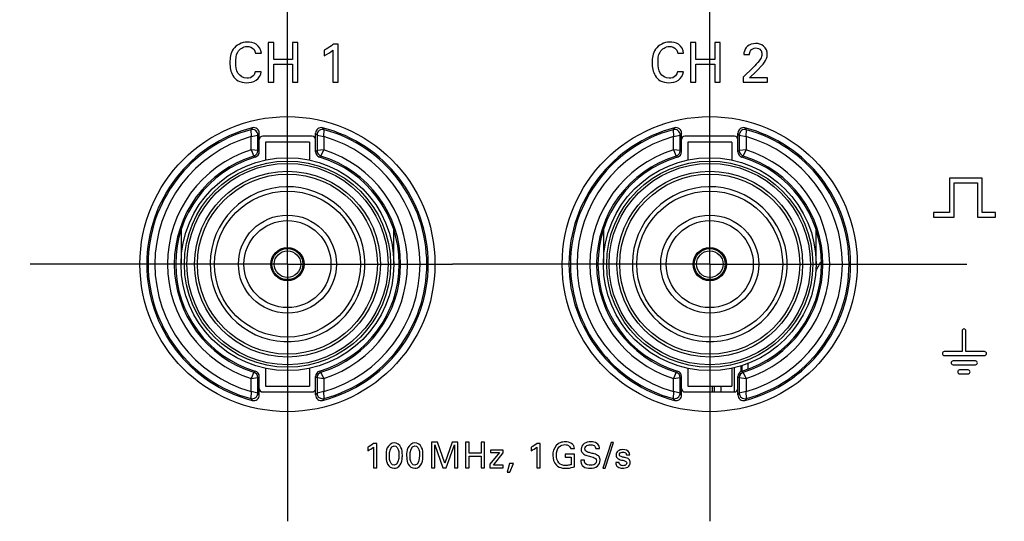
# Model space of a CAD drawing. Header units: inches. Extents: x 0 to 34, y 0 to 22.
# Tile 29 of 125: x 10.704 to 12.016, y 6.078 to 6.746. Entities that reach past the tile are written whole.
import ezdxf

# ---------------------------------------------------------------- set-up
doc = ezdxf.new("R2010")
doc.units = ezdxf.units.IN
doc.header["$LTSCALE"] = 1.87
doc.header["$MEASUREMENT"] = 0
doc.linetypes.add('CENTER', pattern=[0.6, 0.375, -0.075, 0.075, -0.075])
doc.layers.get('0').update_dxf_attribs({"linetype": 'CONTINUOUS'})
for name, color, linetype in [('02___PRT_ALL_AXES', 7, 'CONTINUOUS'), ('DIMENSIONS', 7, 'CONTINUOUS'), ('SURFACES', 7, 'CONTINUOUS')]:
    doc.layers.add(name, color=color, linetype=linetype)
doc.styles.get("Standard").update_dxf_attribs({"font": 'txt', "width": 0.8})
doc.dimstyles.new('DIMSTYLE_2', dxfattribs={"dimtxt": 0.125, "dimasz": 0.18, "dimexe": 0.125, "dimexo": 0.0625, "dimgap": 0.09, "dimtad": 0, "dimtih": 1, "dimtoh": 1, "dimdec": 3, "dimlfac": 1.333333, "dimzin": 4, "dimdsep": 46, "dimtxsty": 'STANDARD', "dimblk": '_FILLED', "dimblk1": '_FILLED', "dimblk2": '_FILLED', "dimcen": 0.09, "dimadec": 0, "dimazin": 0, "dimtp": 0.001, "dimtm": 0.001, "dimtfac": 1, "dimtdec": 3, "dimtofl": 0, "dimtmove": 0, "dimatfit": 3, "dimldrblk": '_FILLED', "dimfxl": 1, "dimtolj": 1, "dimtzin": 4, "dimarcsym": 0})

# ---------------------------------------------------------------- blocks, each defined once
blk = doc.blocks.new('*D15')
at = {"layer": 'DIMENSIONS', "color": 2, "linetype": 'CONTINUOUS'}
blk.add_line((12.1687, 6.6965), (12.1687, 9.748), dxfattribs=at)
at = {"layer": 'DIMENSIONS', "color": 2, "linetype": 'CONTINUOUS', "insert": (12.1062, 9.8105), "char_height": 0.125, "width": 1.425, "attachment_point": 1, "rotation": 90, "line_spacing_factor": 0.9}
blk.add_mtext('7.620{\\Ftxt.shx;\\W1.000000;\\H0.125000; }[193.55]', dxfattribs=at)
blk = doc.blocks.new('_FILLED')
at = {"color": 0, "linetype": 'BYBLOCK'}
blk.add_solid([(0, 0), (-1, 0.1736), (-1, -0.1736)], dxfattribs=at)

msp = doc.modelspace()

# ---------------------------------------------------------------- linework, layer by layer
at = {"color": 7, "linetype": 'CONTINUOUS'}
for p, q in [((11.04262, 6.716), (11.03533, 6.716)), ((11.03533, 6.716), (11.03533, 6.66332)), ((11.04262, 6.69339), (11.04262, 6.716)), ((11.07494, 6.716), (11.06764, 6.716)), ((11.06764, 6.716), (11.06764, 6.69339)), ((11.07494, 6.66332), (11.07494, 6.716)), ((11.60512, 6.716), (11.59783, 6.716)), ((11.59783, 6.716), (11.59783, 6.66332)), ((11.60512, 6.69339), (11.60512, 6.716)), ((11.63744, 6.716), (11.63014, 6.716)), ((11.63014, 6.716), (11.63014, 6.69339)), ((11.63744, 6.66332), (11.63744, 6.716)), ((11.10985, 6.70586), (11.10985, 6.69856)), ((11.12159, 6.70586), (11.12159, 6.66332)), ((11.1286, 6.71381), (11.12211, 6.71381)), ((11.1286, 6.66332), (11.1286, 6.71381)), ((11.01843, 6.70178), (11.02623, 6.70178)), ((11.06764, 6.69339), (11.04262, 6.69339)), ((11.58093, 6.70178), (11.58873, 6.70178)), ((11.63014, 6.69339), (11.60512, 6.69339)), ((11.66892, 6.70002), (11.67658, 6.70002)), ((11.02609, 6.67719), (11.01806, 6.67719)), ((11.04262, 6.68711), (11.06764, 6.68711)), ((11.04262, 6.66332), (11.04262, 6.68711)), ((11.06764, 6.68711), (11.06764, 6.66332)), ((11.58859, 6.67719), (11.58056, 6.67719)), ((11.60512, 6.68711), (11.63014, 6.68711)), ((11.60512, 6.66332), (11.60512, 6.68711)), ((11.63014, 6.68711), (11.63014, 6.66332)), ((11.68139, 6.68295), (11.66819, 6.66997)), ((11.67629, 6.66909), (11.68512, 6.67747)), ((11.68512, 6.67747), (11.69446, 6.6874)), ((11.03533, 6.66332), (11.04262, 6.66332)), ((11.06764, 6.66332), (11.07494, 6.66332)), ((11.12159, 6.66332), (11.1286, 6.66332)), ((11.59783, 6.66332), (11.60512, 6.66332)), ((11.63014, 6.66332), (11.63744, 6.66332)), ((11.66819, 6.66997), (11.66819, 6.66332)), ((11.66819, 6.66332), (11.70028, 6.66332)), ((11.70028, 6.66909), (11.67629, 6.66909)), ((11.70028, 6.66332), (11.70028, 6.66909)), ((11.01211, 6.60002), (11.01259, 6.59081)), ((11.10938, 6.59081), (11.10986, 6.60002)), ((11.57461, 6.60002), (11.57509, 6.59081)), ((11.67188, 6.59081), (11.67236, 6.60002)), ((11.01259, 6.59081), (11.02159, 6.59278)), ((11.01259, 6.57324), (11.01259, 6.5908)), ((11.02159, 6.57213), (11.02159, 6.59278)), ((11.02349, 6.57072), (11.02349, 6.59525)), ((11.09399, 6.59121), (11.02798, 6.59121)), ((11.09849, 6.57072), (11.09849, 6.59525)), ((11.10038, 6.59278), (11.10038, 6.57213)), ((11.10038, 6.59278), (11.10938, 6.59081)), ((11.10938, 6.59082), (11.10938, 6.57323)), ((11.57509, 6.59081), (11.58409, 6.59278)), ((11.57509, 6.57324), (11.57509, 6.5908)), ((11.58409, 6.57213), (11.58409, 6.59278)), ((11.58599, 6.57072), (11.58599, 6.59525)), ((11.65649, 6.59121), (11.59048, 6.59121)), ((11.66099, 6.57072), (11.66099, 6.59525)), ((11.66288, 6.59278), (11.66288, 6.57213)), ((11.66288, 6.59278), (11.67188, 6.59081)), ((11.67188, 6.59082), (11.67188, 6.57323)), ((11.02159, 6.57213), (11.01259, 6.57323)), ((11.01259, 6.57323), (11.01631, 6.56496)), ((11.09022, 6.58336), (11.03175, 6.58336)), ((11.03175, 6.58336), (11.03175, 6.55965)), ((11.09022, 6.58336), (11.09022, 6.55965)), ((11.10938, 6.57323), (11.10038, 6.57213)), ((11.10566, 6.56496), (11.10938, 6.57323)), ((11.58409, 6.57213), (11.57509, 6.57323)), ((11.57509, 6.57323), (11.57881, 6.56496)), ((11.65272, 6.58336), (11.59425, 6.58336)), ((11.59425, 6.58336), (11.59425, 6.55965)), ((11.65272, 6.58336), (11.65272, 6.55965)), ((11.67188, 6.57323), (11.66288, 6.57213)), ((11.66816, 6.56496), (11.67188, 6.57323)), ((11.98642, 6.5354), (11.94267, 6.5354)), ((11.94267, 6.5354), (11.94267, 6.48961)), ((11.98642, 6.48961), (11.98642, 6.5354)), ((11.94892, 6.52916), (11.98017, 6.52916)), ((11.94892, 6.48336), (11.94892, 6.52916)), ((11.98017, 6.52916), (11.98017, 6.48336)), ((11.94267, 6.48961), (11.9213, 6.48961)), ((11.9213, 6.48961), (11.9213, 6.48336)), ((11.9213, 6.48336), (11.94892, 6.48336)), ((11.98017, 6.48336), (12.00429, 6.48336)), ((12.00429, 6.48961), (11.98642, 6.48961)), ((12.00429, 6.48336), (12.00429, 6.48961)), ((10.91925, 6.46624), (10.91925, 6.42096)), ((11.20272, 6.42096), (11.20272, 6.46624)), ((11.48175, 6.46624), (11.48175, 6.42096)), ((11.76522, 6.42096), (11.76522, 6.46624)), ((11.95953, 6.33208), (11.95953, 6.30442)), ((11.96474, 6.30442), (11.96474, 6.33208)), ((11.95953, 6.30442), (11.93589, 6.30442)), ((11.93589, 6.29921), (11.9896, 6.29921)), ((11.9896, 6.30442), (11.96474, 6.30442)), ((11.03175, 6.28228), (11.03175, 6.25856)), ((11.09022, 6.28228), (11.09022, 6.25856)), ((11.59425, 6.28228), (11.59425, 6.25856)), ((11.65272, 6.28228), (11.65272, 6.25856)), ((11.65666, 6.25071), (11.65666, 6.28318)), ((11.66552, 6.27808), (11.66552, 6.28563)), ((11.66679, 6.27838), (11.66679, 6.28606)), ((11.6743, 6.2887), (11.6743, 6.28109)), ((11.97731, 6.29211), (11.94753, 6.29211)), ((11.94753, 6.2869), (11.97731, 6.2869)), ((11.01631, 6.27696), (11.01259, 6.2687)), ((11.01259, 6.2687), (11.02159, 6.2698)), ((11.02159, 6.24914), (11.02159, 6.2698)), ((11.02349, 6.24668), (11.02349, 6.27121)), ((11.09849, 6.24668), (11.09849, 6.27121)), ((11.10038, 6.2698), (11.10038, 6.24914)), ((11.10038, 6.2698), (11.10938, 6.2687)), ((11.10938, 6.2687), (11.10566, 6.27696)), ((11.57881, 6.27696), (11.57509, 6.2687)), ((11.57509, 6.2687), (11.58409, 6.2698)), ((11.58409, 6.24914), (11.58409, 6.2698)), ((11.58599, 6.24668), (11.58599, 6.27121)), ((11.66099, 6.24668), (11.66099, 6.27121)), ((11.66288, 6.2698), (11.66288, 6.24914)), ((11.66288, 6.2698), (11.67188, 6.2687)), ((11.67188, 6.2687), (11.66816, 6.27696)), ((11.96755, 6.28), (11.95632, 6.28)), ((11.95632, 6.27479), (11.96755, 6.27479)), ((11.01259, 6.25111), (11.01259, 6.2687)), ((11.03175, 6.25856), (11.09022, 6.25856)), ((11.10938, 6.2687), (11.10938, 6.25113)), ((11.57509, 6.25111), (11.57509, 6.2687)), ((11.59425, 6.25856), (11.65272, 6.25856)), ((11.62705, 6.25071), (11.62705, 6.25856)), ((11.62922, 6.25856), (11.62922, 6.25071)), ((11.63808, 6.25856), (11.63808, 6.25071)), ((11.67188, 6.2687), (11.67188, 6.25113)), ((11.01259, 6.25112), (11.01211, 6.24191)), ((11.02159, 6.24914), (11.01259, 6.25112)), ((11.02798, 6.25071), (11.09399, 6.25071)), ((11.10938, 6.25112), (11.10038, 6.24914)), ((11.10986, 6.24191), (11.10938, 6.25112)), ((11.57509, 6.25112), (11.57461, 6.24191)), ((11.58409, 6.24914), (11.57509, 6.25112)), ((11.59048, 6.25071), (11.65649, 6.25071)), ((11.67188, 6.25112), (11.66288, 6.24914)), ((11.67236, 6.24191), (11.67188, 6.25112)), ((11.17994, 6.18226), (11.17577, 6.18226)), ((11.17994, 6.14982), (11.17994, 6.18226)), ((11.26094, 6.18367), (11.25264, 6.18367)), ((11.25264, 6.18367), (11.25264, 6.14982)), ((11.25719, 6.18011), (11.26788, 6.14982)), ((11.25719, 6.14982), (11.25719, 6.18011)), ((11.2705, 6.15577), (11.26094, 6.18367)), ((11.28031, 6.18367), (11.2705, 6.15577)), ((11.27234, 6.14982), (11.28344, 6.18029)), ((11.28804, 6.18367), (11.28031, 6.18367)), ((11.28344, 6.18029), (11.28344, 6.14982)), ((11.28804, 6.14982), (11.28804, 6.18367)), ((11.30289, 6.18367), (11.2982, 6.18367)), ((11.2982, 6.18367), (11.2982, 6.14982)), ((11.30289, 6.16913), (11.30289, 6.18367)), ((11.32367, 6.18367), (11.31898, 6.18367)), ((11.31898, 6.18367), (11.31898, 6.16913)), ((11.32367, 6.14982), (11.32367, 6.18367)), ((11.39763, 6.18226), (11.39346, 6.18226)), ((11.39763, 6.14982), (11.39763, 6.18226)), ((11.49227, 6.18325), (11.48129, 6.14907)), ((11.48439, 6.14907), (11.49532, 6.18325)), ((11.49532, 6.18325), (11.49227, 6.18325)), ((11.16789, 6.17715), (11.16789, 6.17247)), ((11.17544, 6.17715), (11.17544, 6.14982)), ((11.31898, 6.16913), (11.30289, 6.16913)), ((11.30289, 6.1651), (11.31898, 6.1651)), ((11.30289, 6.14982), (11.30289, 6.1651)), ((11.31898, 6.1651), (11.31898, 6.14982)), ((11.3433, 6.17002), (11.33074, 6.15436)), ((11.34831, 6.17336), (11.33139, 6.17336)), ((11.33139, 6.17336), (11.33139, 6.17002)), ((11.33139, 6.17002), (11.3433, 6.17002)), ((11.33532, 6.15324), (11.34831, 6.1696)), ((11.34831, 6.1696), (11.34831, 6.17336)), ((11.38558, 6.17715), (11.38558, 6.17247)), ((11.39312, 6.17715), (11.39312, 6.14982)), ((11.44348, 6.16782), (11.43105, 6.16782)), ((11.43105, 6.16782), (11.43105, 6.16393)), ((11.43823, 6.17523), (11.44334, 6.17523)), ((11.44348, 6.15113), (11.44348, 6.16782)), ((11.47174, 6.17523), (11.47662, 6.17523)), ((11.51243, 6.16683), (11.51692, 6.16683)), ((11.33074, 6.15436), (11.33074, 6.14982)), ((11.34831, 6.15324), (11.33532, 6.15324)), ((11.34831, 6.14982), (11.34831, 6.15324)), ((11.35684, 6.15544), (11.35384, 6.14391)), ((11.36228, 6.15544), (11.35684, 6.15544)), ((11.35703, 6.14391), (11.36228, 6.15544)), ((11.43105, 6.16393), (11.43879, 6.16393)), ((11.43879, 6.16393), (11.43879, 6.15389)), ((11.45655, 6.15971), (11.45167, 6.15971)), ((11.50281, 6.1568), (11.49817, 6.1568)), ((11.17544, 6.14982), (11.17994, 6.14982)), ((11.25264, 6.14982), (11.25719, 6.14982)), ((11.26788, 6.14982), (11.27234, 6.14982)), ((11.28344, 6.14982), (11.28804, 6.14982)), ((11.2982, 6.14982), (11.30289, 6.14982)), ((11.31898, 6.14982), (11.32367, 6.14982)), ((11.33074, 6.14982), (11.34831, 6.14982)), ((11.35384, 6.14391), (11.35703, 6.14391)), ((11.39312, 6.14982), (11.39763, 6.14982)), ((11.48129, 6.14907), (11.48439, 6.14907))]:
    msp.add_line(p, q, dxfattribs=at)
for centre, radius in [((11.06099, 6.42096), 0.14173), ((11.06099, 6.42096), 0.1373), ((11.62349, 6.42096), 0.14173), ((11.62349, 6.42096), 0.1373), ((11.06099, 6.42096), 0.13406), ((11.06099, 6.42096), 0.12372), ((11.62349, 6.42096), 0.13406), ((11.62349, 6.42096), 0.12372), ((11.06099, 6.42096), 0.11988), ((11.62349, 6.42096), 0.11988), ((11.06099, 6.42096), 0.02067), ((11.62349, 6.42096), 0.02067), ((11.06099, 6.42096), 0.01772), ((11.62349, 6.42096), 0.01772)]:
    msp.add_circle(centre, radius, dxfattribs=at)
for centre, radius, start, end in [((11.06099, 6.42096), 0.1875, 104.47725, 255.52275), ((11.06099, 6.42096), 0.1856, 105.26628, 254.73372), ((11.38124, 6.3064), 0.47167, 141.11163, 141.49952), ((11.01409, 6.59278), 0.0075, 0.01683, 105.24944), ((11.01599, 6.59525), 0.0075, 0.00081, 104.47636), ((11.10598, 6.59525), 0.0075, 75.5239, 179.99895), ((11.10788, 6.59278), 0.0075, 74.75056, 179.98316), ((10.74067, 6.30635), 0.47174, 38.50052, 38.88835), ((11.06099, 6.42096), 0.1875, 284.47725, 75.52275), ((11.06099, 6.42096), 0.1856, 285.26628, 74.73372), ((11.62349, 6.42096), 0.1875, 104.47725, 255.52275), ((11.62349, 6.42096), 0.1856, 105.26628, 254.73372), ((11.94374, 6.3064), 0.47167, 141.11163, 141.49952), ((11.57659, 6.59278), 0.0075, 0.01683, 105.24944), ((11.57849, 6.59525), 0.0075, 0.00081, 104.47636), ((11.66848, 6.59525), 0.0075, 75.5239, 179.99895), ((11.67038, 6.59278), 0.0075, 74.75056, 179.98316), ((11.30317, 6.30635), 0.47174, 38.50052, 38.88835), ((11.62349, 6.42096), 0.1875, 284.47725, 75.52275), ((11.62349, 6.42096), 0.1856, 285.26628, 74.73372), ((11.06099, 6.42096), 0.1766, 105.90509, 254.0965), ((11.38012, 6.31899), 0.45112, 142.23783, 142.6329), ((10.74186, 6.319), 0.45111, 37.36709, 37.76218), ((11.06099, 6.42096), 0.1766, 285.90509, 74.0965), ((11.62349, 6.42096), 0.1766, 105.90509, 254.0965), ((11.94262, 6.31899), 0.45112, 142.23783, 142.6329), ((11.30436, 6.319), 0.45111, 37.36709, 37.76218), ((11.62349, 6.42096), 0.1766, 285.90509, 74.0965), ((11.06099, 6.42096), 0.15977, 107.63147, 252.36769), ((11.01409, 6.57213), 0.0075, 287.25216, 359.98339), ((11.01599, 6.57072), 0.0075, 286.77074, 359.95088), ((10.7079, 6.14637), 0.52884, 53.36254, 53.61817), ((11.41407, 6.14637), 0.52884, 126.38184, 126.63746), ((11.10598, 6.57072), 0.0075, 179.99497, 253.28073), ((11.10788, 6.57213), 0.0075, 180.01661, 252.74784), ((11.06099, 6.42096), 0.15977, 287.63223, 72.36809), ((11.62349, 6.42096), 0.15977, 107.63147, 252.36769), ((11.57659, 6.57213), 0.0075, 287.25216, 359.98339), ((11.57849, 6.57072), 0.0075, 286.77074, 359.95088), ((11.2704, 6.14637), 0.52884, 53.36254, 53.61817), ((11.97657, 6.14637), 0.52884, 126.38184, 126.63746), ((11.66848, 6.57072), 0.0075, 179.99497, 253.28073), ((11.67038, 6.57213), 0.0075, 180.01661, 252.74784), ((11.62349, 6.42096), 0.15977, 287.63223, 72.36809), ((11.06099, 6.42096), 0.15077, 107.23556, 252.76444), ((11.06099, 6.42096), 0.14888, 106.72168, 253.27832), ((10.72154, 6.18358), 0.48202, 52.02422, 52.30002), ((11.06099, 6.42096), 0.14888, 286.72168, 73.27832), ((11.40043, 6.18358), 0.48202, 127.69998, 127.97578), ((11.06099, 6.42096), 0.15077, 287.23556, 72.76444), ((11.62349, 6.42096), 0.15077, 107.23556, 252.76444), ((11.62349, 6.42096), 0.14888, 106.72168, 253.27832), ((11.28404, 6.18358), 0.48202, 52.02422, 52.30002), ((11.62349, 6.42096), 0.14888, 286.72168, 73.27832), ((11.96293, 6.18358), 0.48202, 127.69998, 127.97578), ((11.62349, 6.42096), 0.15077, 287.23556, 72.76444), ((12.41249, 6.05799), 0.73819, 150.16169, 151.31898), ((11.06099, 6.42096), 0.10305, 311.51965, 318.48029), ((11.62349, 6.42096), 0.10305, 311.51965, 318.48029), ((10.72154, 6.65835), 0.48202, 307.69998, 307.97578), ((11.01409, 6.2698), 0.0075, 0.01661, 72.74784), ((11.01599, 6.2712), 0.0075, 359.99497, 73.28073), ((10.7079, 6.69556), 0.52884, 306.38184, 306.63746), ((11.10598, 6.2712), 0.0075, 106.77074, 179.95088), ((11.41407, 6.69556), 0.52884, 233.36254, 233.61817), ((11.10788, 6.2698), 0.0075, 107.25216, 179.98339), ((11.40043, 6.65835), 0.48202, 232.02422, 232.30002), ((11.28404, 6.65835), 0.48202, 307.69998, 307.97578), ((11.57659, 6.2698), 0.0075, 0.01661, 72.74784), ((11.57849, 6.2712), 0.0075, 359.99497, 73.28073), ((11.2704, 6.69556), 0.52884, 306.38184, 306.63746), ((11.66848, 6.2712), 0.0075, 106.77074, 179.95088), ((11.97657, 6.69556), 0.52884, 233.36254, 233.61817), ((11.67038, 6.2698), 0.0075, 107.25216, 179.98339), ((11.96293, 6.65835), 0.48202, 232.02422, 232.30002), ((11.01409, 6.24915), 0.0075, 254.75057, 359.98315), ((11.01599, 6.24668), 0.0075, 255.52391, 359.99891), ((11.38011, 6.52293), 0.45111, 217.36709, 217.76218), ((10.74185, 6.52294), 0.45112, 322.23783, 322.6329), ((11.10598, 6.24668), 0.0075, 180.00081, 284.47637), ((11.10788, 6.24915), 0.0075, 180.01684, 285.24943), ((11.57659, 6.24915), 0.0075, 254.75057, 359.98315), ((11.57849, 6.24668), 0.0075, 255.52391, 359.99891), ((11.94261, 6.52293), 0.45111, 217.36709, 217.76218), ((11.30435, 6.52294), 0.45112, 322.23783, 322.6329), ((11.66848, 6.24668), 0.0075, 180.00081, 284.47637), ((11.67038, 6.24915), 0.0075, 180.01684, 285.24943), ((11.3813, 6.53558), 0.47174, 218.50052, 218.88835), ((10.74073, 6.53553), 0.47167, 321.11163, 321.49952), ((11.9438, 6.53558), 0.47174, 218.50052, 218.88835), ((11.30323, 6.53553), 0.47167, 321.11163, 321.49952)]:
    msp.add_arc(centre, radius, start, end, dxfattribs=at)
for centre, major_axis, start_param, end_param in [((11.02799, 6.58671), (0.00319, -0.00319), 2.357564, 3.9256213), ((11.09398, 6.58671), (0.00319, 0.00319), -0.7840286, 0.7840286), ((11.59049, 6.58671), (0.00319, -0.00319), 2.357564, 3.9256213), ((11.65648, 6.58671), (0.00319, 0.00319), -0.7840286, 0.7840286), ((11.02799, 6.25522), (0.00319, 0.00319), -3.9256213, -2.357564), ((11.09398, 6.25522), (0.00319, -0.00319), -0.7840286, 0.7840286), ((11.59049, 6.25522), (0.00319, 0.00319), -3.9256213, -2.357564), ((11.65648, 6.25522), (0.00319, -0.00319), -0.7840286, 0.7840286)]:
    msp.add_ellipse(centre, major_axis=major_axis, ratio=0.9972647, start_param=start_param, end_param=end_param, dxfattribs=at)
for points, knots in [([(11.00734, 6.71673), (11.00036, 6.71673), (10.98618, 6.70945), (10.98428, 6.69526), (10.98428, 6.68908)], [0, 0, 0, 0, 0.5303432, 1, 1, 1, 1]), ([(11.02623, 6.70178), (11.02587, 6.70638), (11.0207, 6.7153), (11.01142, 6.71673), (11.00734, 6.71673)], [0, 0, 0, 0, 0.5309719, 1, 1, 1, 1]), ([(11.56984, 6.71673), (11.56286, 6.71673), (11.54868, 6.70945), (11.54678, 6.69526), (11.54678, 6.68908)], [0, 0, 0, 0, 0.5303432, 1, 1, 1, 1]), ([(11.58873, 6.70178), (11.58837, 6.70638), (11.5832, 6.7153), (11.57392, 6.71673), (11.56984, 6.71673)], [0, 0, 0, 0, 0.5309719, 1, 1, 1, 1]), ([(10.99209, 6.68915), (10.99209, 6.69396), (10.99244, 6.70418), (11.00225, 6.71089), (11.00705, 6.71089)], [0, 0, 0, 0, 0.5001407, 1, 1, 1, 1]), ([(11.00705, 6.71089), (11.01043, 6.71089), (11.01655, 6.70902), (11.01813, 6.70362), (11.01843, 6.70178)], [0, 0, 0, 0, 0.6441535, 1, 1, 1, 1]), ([(11.12211, 6.71381), (11.12132, 6.71314), (11.11745, 6.71017), (11.11325, 6.70764), (11.10985, 6.70586)], [0, 0, 0, 0, 0.2124524, 1, 1, 1, 1]), ([(11.55459, 6.68915), (11.55459, 6.69396), (11.55494, 6.70418), (11.56475, 6.71089), (11.56955, 6.71089)], [0, 0, 0, 0, 0.5001407, 1, 1, 1, 1]), ([(11.56955, 6.71089), (11.57293, 6.71089), (11.57905, 6.70902), (11.58063, 6.70362), (11.58093, 6.70178)], [0, 0, 0, 0, 0.6441535, 1, 1, 1, 1]), ([(11.67359, 6.71112), (11.67109, 6.70895), (11.6691, 6.70481), (11.66894, 6.70077), (11.66892, 6.70002)], [0, 0, 0, 0, 0.8152844, 1, 1, 1, 1]), ([(11.67658, 6.70002), (11.67658, 6.70176), (11.67704, 6.70654), (11.68214, 6.70885), (11.68482, 6.70885)], [0, 0, 0, 0, 0.3941104, 1, 1, 1, 1]), ([(11.70014, 6.70002), (11.70014, 6.70416), (11.69689, 6.71288), (11.68826, 6.71476), (11.68453, 6.71476)], [0, 0, 0, 0, 0.5257225, 1, 1, 1, 1]), ([(11.68482, 6.70885), (11.68731, 6.70885), (11.69211, 6.70691), (11.69292, 6.70235), (11.69292, 6.70061)], [0, 0, 0, 0, 0.5884445, 1, 1, 1, 1]), ([(10.98428, 6.68908), (10.98428, 6.68322), (10.98583, 6.67367), (10.99515, 6.66391), (11.00252, 6.66252), (11.00639, 6.66252)], [0, 0, 0, 0, 0.454569, 0.7005661, 1, 1, 1, 1]), ([(11.00697, 6.6685), (11.00242, 6.6685), (10.99252, 6.67416), (10.99209, 6.68437), (10.99209, 6.68915)], [0, 0, 0, 0, 0.4876777, 1, 1, 1, 1]), ([(11.54678, 6.68908), (11.54678, 6.68322), (11.54833, 6.67367), (11.55765, 6.66391), (11.56502, 6.66252), (11.56889, 6.66252)], [0, 0, 0, 0, 0.454569, 0.7005661, 1, 1, 1, 1]), ([(11.56947, 6.6685), (11.56492, 6.6685), (11.55502, 6.67416), (11.55459, 6.68437), (11.55459, 6.68915)], [0, 0, 0, 0, 0.4876777, 1, 1, 1, 1]), ([(11.69292, 6.70061), (11.69292, 6.69843), (11.69171, 6.69517), (11.68984, 6.69251), (11.6892, 6.69164)], [0, 0, 0, 0, 0.6673474, 1, 1, 1, 1]), ([(11.69446, 6.6874), (11.69687, 6.69046), (11.70005, 6.69451), (11.70014, 6.69923), (11.70014, 6.70002)], [0, 0, 0, 0, 0.8323947, 1, 1, 1, 1]), ([(11.00639, 6.66252), (11.01082, 6.66252), (11.02015, 6.66421), (11.02563, 6.67283), (11.02609, 6.67719)], [0, 0, 0, 0, 0.5025006, 1, 1, 1, 1]), ([(11.56889, 6.66252), (11.57332, 6.66252), (11.58265, 6.66421), (11.58813, 6.67283), (11.58859, 6.67719)], [0, 0, 0, 0, 0.5025006, 1, 1, 1, 1]), ([(11.20314, 6.18292), (11.1993, 6.18292), (11.1922, 6.17676), (11.19227, 6.16918), (11.19227, 6.16566)], [0, 0, 0, 0, 0.522211, 1, 1, 1, 1]), ([(11.21403, 6.16641), (11.21403, 6.16998), (11.21399, 6.17756), (11.20676, 6.18292), (11.20314, 6.18292)], [0, 0, 0, 0, 0.4959846, 1, 1, 1, 1]), ([(11.20319, 6.17917), (11.20648, 6.17917), (11.20966, 6.17249), (11.20948, 6.16777), (11.20948, 6.16599)], [0, 0, 0, 0, 0.6483241, 1, 1, 1, 1]), ([(11.23062, 6.18292), (11.22677, 6.18292), (11.21966, 6.17677), (11.21973, 6.16918), (11.21973, 6.16566)], [0, 0, 0, 0, 0.52235, 1, 1, 1, 1]), ([(11.24149, 6.16641), (11.24149, 6.16998), (11.24147, 6.17756), (11.23424, 6.18292), (11.23062, 6.18292)], [0, 0, 0, 0, 0.4960472, 1, 1, 1, 1]), ([(11.23066, 6.17917), (11.23395, 6.17917), (11.23712, 6.17249), (11.23695, 6.16777), (11.23695, 6.16599)], [0, 0, 0, 0, 0.6483097, 1, 1, 1, 1]), ([(11.42167, 6.18184), (11.41773, 6.17919), (11.41479, 6.17306), (11.41441, 6.16727), (11.41441, 6.16618)], [0, 0, 0, 0, 0.8131867, 1, 1, 1, 1]), ([(11.4311, 6.18423), (11.42881, 6.18423), (11.42547, 6.18383), (11.42249, 6.18239), (11.42167, 6.18184)], [0, 0, 0, 0, 0.6990972, 1, 1, 1, 1]), ([(11.43058, 6.18053), (11.43161, 6.18053), (11.43488, 6.18034), (11.43786, 6.17744), (11.43823, 6.17523)], [0, 0, 0, 0, 0.3147645, 1, 1, 1, 1]), ([(11.44109, 6.18062), (11.4391, 6.18264), (11.43541, 6.18413), (11.43184, 6.18423), (11.4311, 6.18423)], [0, 0, 0, 0, 0.7918414, 1, 1, 1, 1]), ([(11.44334, 6.17523), (11.44324, 6.17656), (11.44279, 6.17859), (11.44154, 6.18015), (11.44109, 6.18062)], [0, 0, 0, 0, 0.6712833, 1, 1, 1, 1]), ([(11.46503, 6.18433), (11.46198, 6.18433), (11.45566, 6.18336), (11.45214, 6.17728), (11.45214, 6.17443)], [0, 0, 0, 0, 0.5168749, 1, 1, 1, 1]), ([(11.45711, 6.1749), (11.45711, 6.17714), (11.46028, 6.18028), (11.46356, 6.18039), (11.46462, 6.18039)], [0, 0, 0, 0, 0.6788863, 1, 1, 1, 1]), ([(11.46462, 6.18039), (11.46622, 6.18039), (11.46972, 6.18018), (11.47165, 6.17683), (11.47174, 6.17523)], [0, 0, 0, 0, 0.501117, 1, 1, 1, 1]), ([(11.47456, 6.18099), (11.47272, 6.18299), (11.46908, 6.18417), (11.46572, 6.18433), (11.46503, 6.18433)], [0, 0, 0, 0, 0.7983143, 1, 1, 1, 1]), ([(11.19227, 6.16566), (11.19227, 6.16254), (11.19258, 6.15864), (11.19408, 6.15514), (11.19437, 6.15455)], [0, 0, 0, 0, 0.8249372, 1, 1, 1, 1]), ([(11.2031, 6.15305), (11.19981, 6.15305), (11.19664, 6.15957), (11.19676, 6.16421), (11.19676, 6.1659)], [0, 0, 0, 0, 0.6606963, 1, 1, 1, 1]), ([(11.20952, 6.15165), (11.21208, 6.15403), (11.21386, 6.15954), (11.21403, 6.16469), (11.21403, 6.16641)], [0, 0, 0, 0, 0.6699079, 1, 1, 1, 1]), ([(11.21973, 6.16566), (11.21973, 6.16254), (11.22005, 6.15864), (11.22155, 6.15514), (11.22185, 6.15455)], [0, 0, 0, 0, 0.8249097, 1, 1, 1, 1]), ([(11.23057, 6.15305), (11.22728, 6.15305), (11.22412, 6.15957), (11.22424, 6.16421), (11.22424, 6.1659)], [0, 0, 0, 0, 0.6605923, 1, 1, 1, 1]), ([(11.23699, 6.15165), (11.23954, 6.15403), (11.24132, 6.15954), (11.24149, 6.16469), (11.24149, 6.16641)], [0, 0, 0, 0, 0.6699095, 1, 1, 1, 1]), ([(11.45566, 6.16778), (11.45737, 6.16662), (11.46062, 6.16584), (11.46373, 6.16505), (11.46485, 6.16477)], [0, 0, 0, 0, 0.6417197, 1, 1, 1, 1]), ([(11.4632, 6.16989), (11.4623, 6.1701), (11.45966, 6.17058), (11.45711, 6.17309), (11.45711, 6.1749)], [0, 0, 0, 0, 0.3399407, 1, 1, 1, 1]), ([(11.47413, 6.16632), (11.47232, 6.16753), (11.4685, 6.16853), (11.46481, 6.16947), (11.4632, 6.16989)], [0, 0, 0, 0, 0.5663404, 1, 1, 1, 1]), ([(11.46485, 6.16477), (11.46593, 6.16451), (11.46907, 6.16399), (11.47263, 6.16128), (11.47263, 6.15905)], [0, 0, 0, 0, 0.332368, 1, 1, 1, 1]), ([(11.47751, 6.15957), (11.47751, 6.16132), (11.4768, 6.16407), (11.47483, 6.16586), (11.47413, 6.16632)], [0, 0, 0, 0, 0.6744781, 1, 1, 1, 1]), ([(11.50783, 6.17391), (11.50552, 6.17391), (11.50091, 6.17311), (11.49863, 6.16871), (11.49863, 6.16679)], [0, 0, 0, 0, 0.544941, 1, 1, 1, 1]), ([(11.49863, 6.16679), (11.49863, 6.16492), (11.50116, 6.16069), (11.50551, 6.16025), (11.50769, 6.15975)], [0, 0, 0, 0, 0.4558521, 1, 1, 1, 1]), ([(11.50309, 6.16731), (11.50309, 6.16898), (11.50557, 6.17067), (11.50754, 6.17068), (11.50788, 6.17068)], [0, 0, 0, 0, 0.829922, 1, 1, 1, 1]), ([(11.51575, 6.16107), (11.51435, 6.16239), (11.51091, 6.16321), (11.50776, 6.16399), (11.50643, 6.16431)], [0, 0, 0, 0, 0.5836767, 1, 1, 1, 1]), ([(11.50788, 6.17068), (11.50937, 6.17068), (11.51215, 6.16997), (11.51245, 6.16755), (11.51243, 6.16683)], [0, 0, 0, 0, 0.6752988, 1, 1, 1, 1]), ([(11.41915, 6.15328), (11.42124, 6.15115), (11.42565, 6.1493), (11.43002, 6.14907), (11.43142, 6.14907)], [0, 0, 0, 0, 0.6795388, 1, 1, 1, 1]), ([(11.43879, 6.15389), (11.43725, 6.15342), (11.43479, 6.15292), (11.4323, 6.15282), (11.43142, 6.15282)], [0, 0, 0, 0, 0.648395, 1, 1, 1, 1]), ([(11.43142, 6.14907), (11.43484, 6.14907), (11.43896, 6.14967), (11.44285, 6.15092), (11.44348, 6.15113)], [0, 0, 0, 0, 0.8370234, 1, 1, 1, 1]), ([(11.45364, 6.15286), (11.45548, 6.15051), (11.45964, 6.14918), (11.46335, 6.14902), (11.46414, 6.14902)], [0, 0, 0, 0, 0.7919907, 1, 1, 1, 1]), ([(11.46471, 6.15301), (11.46225, 6.15301), (11.45736, 6.15389), (11.45661, 6.15824), (11.45655, 6.15971)], [0, 0, 0, 0, 0.6269609, 1, 1, 1, 1]), ([(11.46414, 6.14902), (11.4676, 6.14902), (11.4745, 6.15025), (11.47751, 6.15681), (11.47751, 6.15957)], [0, 0, 0, 0, 0.556741, 1, 1, 1, 1]), ([(11.47263, 6.15905), (11.47263, 6.15688), (11.46982, 6.15321), (11.46613, 6.15301), (11.46471, 6.15301)], [0, 0, 0, 0, 0.6042588, 1, 1, 1, 1]), ([(11.49817, 6.1568), (11.49815, 6.15461), (11.50029, 6.1498), (11.50515, 6.14916), (11.50736, 6.14916)], [0, 0, 0, 0, 0.4979571, 1, 1, 1, 1]), ([(11.50797, 6.15254), (11.50709, 6.15254), (11.50459, 6.15265), (11.50277, 6.15527), (11.50281, 6.1568)], [0, 0, 0, 0, 0.3646176, 1, 1, 1, 1]), ([(11.50769, 6.15975), (11.50845, 6.15958), (11.51049, 6.15931), (11.51284, 6.15761), (11.51284, 6.15624)], [0, 0, 0, 0, 0.3642278, 1, 1, 1, 1])]:
    msp.add_open_spline(points, degree=3, knots=knots, dxfattribs=at)
for points in [[(11.10985, 6.69856), (11.11402, 6.70052), (11.11806, 6.7029), (11.12159, 6.70586)], [(11.68453, 6.71476), (11.68068, 6.71476), (11.67651, 6.71361), (11.67359, 6.71112)], [(11.6892, 6.69164), (11.68689, 6.6885), (11.68418, 6.68566), (11.68139, 6.68295)], [(11.01806, 6.67719), (11.0177, 6.67519), (11.0169, 6.67314), (11.01551, 6.67165)], [(11.58056, 6.67719), (11.5802, 6.67519), (11.5794, 6.67314), (11.57801, 6.67165)], [(11.01551, 6.67165), (11.0134, 6.66947), (11.01001, 6.6685), (11.00697, 6.6685)], [(11.57801, 6.67165), (11.5759, 6.66947), (11.57251, 6.6685), (11.56947, 6.6685)], [(11.96214, 6.33469), (11.96091, 6.33469), (11.95953, 6.33331), (11.95953, 6.33208)], [(11.96474, 6.33208), (11.96474, 6.33331), (11.96336, 6.33469), (11.96214, 6.33469)], [(11.93589, 6.30442), (11.93466, 6.30442), (11.93329, 6.30304), (11.93329, 6.30181)], [(11.93329, 6.30181), (11.93329, 6.30058), (11.93466, 6.29921), (11.93589, 6.29921)], [(11.99221, 6.30181), (11.99221, 6.30304), (11.99083, 6.30442), (11.9896, 6.30442)], [(11.9896, 6.29921), (11.99083, 6.29921), (11.99221, 6.30058), (11.99221, 6.30181)], [(11.94753, 6.29211), (11.9463, 6.29211), (11.94492, 6.29073), (11.94492, 6.2895)], [(11.94492, 6.2895), (11.94492, 6.28827), (11.9463, 6.2869), (11.94753, 6.2869)], [(11.97992, 6.2895), (11.97992, 6.29073), (11.97854, 6.29211), (11.97731, 6.29211)], [(11.97731, 6.2869), (11.97854, 6.2869), (11.97992, 6.28827), (11.97992, 6.2895)], [(11.95632, 6.28), (11.95509, 6.28), (11.95371, 6.27862), (11.95371, 6.2774)], [(11.95371, 6.2774), (11.95371, 6.27617), (11.95509, 6.27479), (11.95632, 6.27479)], [(11.97015, 6.2774), (11.97015, 6.27862), (11.96877, 6.28), (11.96755, 6.28)], [(11.96755, 6.27479), (11.96877, 6.27479), (11.97015, 6.27617), (11.97015, 6.2774)], [(11.17577, 6.18226), (11.17338, 6.18024), (11.17067, 6.17861), (11.16789, 6.17715)], [(11.19676, 6.1659), (11.19676, 6.17081), (11.19828, 6.17917), (11.20319, 6.17917)], [(11.22424, 6.1659), (11.22424, 6.17081), (11.22575, 6.17917), (11.23066, 6.17917)], [(11.39346, 6.18226), (11.39107, 6.18024), (11.38835, 6.1786), (11.38558, 6.17715)], [(11.41933, 6.16679), (11.41933, 6.17061), (11.42038, 6.17483), (11.42294, 6.17767)], [(11.42294, 6.17767), (11.42474, 6.17971), (11.42786, 6.18053), (11.43058, 6.18053)], [(11.47662, 6.17523), (11.47647, 6.17727), (11.47593, 6.17948), (11.47456, 6.18099)], [(11.16789, 6.17247), (11.17058, 6.17372), (11.17317, 6.17525), (11.17544, 6.17715)], [(11.20948, 6.16599), (11.20948, 6.16118), (11.20791, 6.15305), (11.2031, 6.15305)], [(11.23695, 6.16599), (11.23695, 6.16118), (11.23538, 6.15305), (11.23057, 6.15305)], [(11.38558, 6.17247), (11.38826, 6.17372), (11.39085, 6.17525), (11.39312, 6.17715)], [(11.41441, 6.16618), (11.41441, 6.1616), (11.41593, 6.15654), (11.41915, 6.15328)], [(11.42242, 6.15615), (11.42004, 6.15897), (11.41933, 6.16309), (11.41933, 6.16679)], [(11.45214, 6.17443), (11.45214, 6.17192), (11.45358, 6.16918), (11.45566, 6.16778)], [(11.50643, 6.16431), (11.50498, 6.16469), (11.50309, 6.16581), (11.50309, 6.16731)], [(11.51631, 6.17026), (11.51494, 6.17301), (11.51091, 6.17391), (11.50783, 6.17391)], [(11.51692, 6.16683), (11.51692, 6.16799), (11.5168, 6.16921), (11.51631, 6.17026)], [(11.19437, 6.15455), (11.19588, 6.1515), (11.19965, 6.14916), (11.20305, 6.14916)], [(11.20305, 6.14916), (11.20536, 6.14916), (11.20784, 6.15006), (11.20952, 6.15165)], [(11.22185, 6.15455), (11.22335, 6.1515), (11.22711, 6.14916), (11.23052, 6.14916)], [(11.23052, 6.14916), (11.23283, 6.14916), (11.23531, 6.15006), (11.23699, 6.15165)], [(11.43142, 6.15282), (11.42822, 6.15282), (11.42452, 6.15374), (11.42242, 6.15615)], [(11.45167, 6.15971), (11.45167, 6.15733), (11.45219, 6.15474), (11.45364, 6.15286)], [(11.51209, 6.15404), (11.51118, 6.15289), (11.50943, 6.15254), (11.50797, 6.15254)], [(11.51284, 6.15624), (11.51284, 6.15546), (11.51256, 6.15465), (11.51209, 6.15404)], [(11.51435, 6.15075), (11.51626, 6.15194), (11.51753, 6.15446), (11.51753, 6.15671)], [(11.51753, 6.15671), (11.51753, 6.15828), (11.5169, 6.16), (11.51575, 6.16107)], [(11.50736, 6.14916), (11.50975, 6.14916), (11.51231, 6.1495), (11.51435, 6.15075)]]:
    msp.add_open_spline(points, degree=3, dxfattribs=at)
at = {"layer": '02___PRT_ALL_AXES', "color": 7, "linetype": 'CENTER'}
for p, q in [((11.06099, 6.42096), (11.06099, 6.76346)), ((11.62349, 6.42096), (11.62349, 6.76346)), ((11.06099, 6.42096), (10.71849, 6.42096)), ((11.06099, 6.42096), (11.28099, 6.42096)), ((11.06099, 6.42096), (11.06099, 6.07846)), ((11.62349, 6.42096), (11.28099, 6.42096)), ((11.62349, 6.42096), (11.96599, 6.42096)), ((11.62349, 6.42096), (11.62349, 6.07846))]:
    msp.add_line(p, q, dxfattribs=at)
at = {"layer": '02___PRT_ALL_AXES', "color": 7, "linetype": 'CONTINUOUS'}
for centre in [(11.06099, 6.42096), (11.62349, 6.42096)]:
    msp.add_circle(centre, 0.1965, dxfattribs=at)
at = {"layer": 'SURFACES', "color": 7, "linetype": 'CONTINUOUS'}
for centre, radius in [((11.06099, 6.42096), 0.09715), ((11.62349, 6.42096), 0.09715), ((11.06099, 6.42096), 0.0653), ((11.06099, 6.42096), 0.05792), ((11.62349, 6.42096), 0.0653), ((11.62349, 6.42096), 0.05792), ((11.06099, 6.42096), 0.02215), ((11.62349, 6.42096), 0.02215)]:
    msp.add_circle(centre, radius, dxfattribs=at)
for centre in [(11.06099, 6.42096), (11.62349, 6.42096)]:
    msp.add_arc(centre, 0.10305, 318.48029, 311.51965, dxfattribs=at)

# ---------------------------------------------------------------- dimensions: what is measured, and where the dimension line sits
at = {"layer": 'DIMENSIONS', "color": 2, "linetype": 'CONTINUOUS'}
dim = msp.add_ordinate_dim(feature_location=(12.16874, 6.69654), offset=(0, 3.05151), dtype=1, origin=(6.45374, 6.63404), dimstyle='DIMSTYLE_2', override={"dimtad": 1, "dimtih": 0, "dimtoh": 0}, dxfattribs=at)
dim.commit()
dim.dimension.update_dxf_attribs({"geometry": '*D15', "text_midpoint": (12.16874, 10.52305)})

doc.saveas('drawing.dxf')
